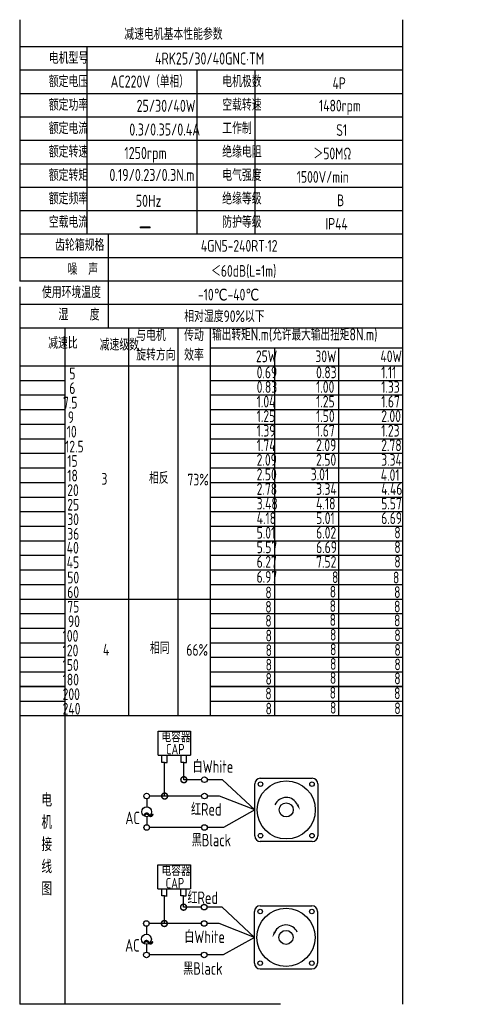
# Model space of a CAD drawing. Header units: inches. Extents: x -753 to 5070, y -3075 to 1581.
# Tile 106 of 178: x 4319 to 4577, y -2337 to -1763. Entities that reach past the tile are written whole.
import ezdxf

# ---------------------------------------------------------------- set-up
doc = ezdxf.new("R2010")
doc.units = ezdxf.units.IN
doc.header["$LTSCALE"] = 10
doc.header["$MEASUREMENT"] = 0
for name, color, linetype in [('1轮廓实线层', 7, 'Continuous'), ('2细线层', 4, 'Continuous'), ('6文字层', 3, 'Continuous'), ('7标注层', 4, 'Continuous')]:
    doc.layers.add(name, color=color, linetype=linetype)
doc.styles.add('PC_TEXTSTYLE', font='isocp.shx', dxfattribs={"width": 0.8, "bigfont": 'HZFS.SHX'})

# ---------------------------------------------------------------- blocks, each defined once
blk = doc.blocks.new('_DotSmall')
at = {"color": 0, "linetype": 'ByBlock', "const_width": 0.5}
blk.add_lwpolyline([(-0.0625, 0, 1), (0.0625, 0, 1)], format="xyb", close=True, dxfattribs=at)

msp = doc.modelspace()

# ---------------------------------------------------------------- linework, layer by layer
at = {"layer": '1轮廓实线层'}
for p, q in [((4319.432, -1763.18), (4319.432, -1915.617)), ((4542.864, -1763.18), (4542.864, -2153.999)), ((4319.432, -1918.832), (4319.432, -2192.863)), ((4319.432, -2153.999), (4319.432, -2337.18)), ((4542.864, -2153.999), (4542.864, -2337.18)), ((4471.593, -2337.18), (4319.432, -2337.18))]:
    msp.add_line(p, q, dxfattribs=at)
at = {"layer": '1轮廓实线层', "color": 4}
for p, q in [((4430.757, -1954.527), (4542.864, -1954.527)), ((4468.127, -1954.527), (4468.127, -2168.878)), ((4505.497, -1954.527), (4505.497, -2168.878))]:
    msp.add_line(p, q, dxfattribs=at)
at = {"layer": '2细线层'}
for p, q in [((4542.864, -1779.028), (4319.432, -1779.028)), ((4358.57, -1779.028), (4358.57, -1888.299)), ((4542.864, -1792.687), (4319.432, -1792.687)), ((4422.902, -1792.687), (4422.902, -1888.299)), ((4456.592, -1792.687), (4456.592, -1888.299)), ((4542.864, -1806.346), (4319.432, -1806.346)), ((4542.864, -1820.005), (4319.432, -1820.005)), ((4542.864, -1833.664), (4319.432, -1833.664)), ((4542.864, -1847.323), (4319.432, -1847.323)), ((4542.864, -1860.982), (4319.432, -1860.982)), ((4542.864, -1874.64), (4319.432, -1874.64)), ((4542.864, -1888.299), (4319.432, -1888.299)), ((4370.987, -1888.299), (4370.987, -1942.935)), ((4542.864, -1901.958), (4319.432, -1901.958)), ((4542.864, -1915.617), (4319.432, -1915.617)), ((4542.864, -1915.617), (4319.432, -1915.617)), ((4542.864, -1929.276), (4319.432, -1929.276)), ((4542.864, -1929.276), (4319.432, -1929.276)), ((4486.809, -1942.935), (4319.432, -1942.935)), ((4542.864, -1942.935), (4319.432, -1942.935)), ((4345.977, -2168.878), (4345.977, -1942.935)), ((4383.07, -2168.878), (4383.07, -1942.935)), ((4411.916, -2168.878), (4411.916, -1942.935)), ((4430.757, -2168.878), (4430.757, -1942.935)), ((4319.432, -1964.972), (4542.864, -1964.972)), ((4319.432, -1973.468), (4345.977, -1973.468)), ((4430.757, -1973.468), (4542.864, -1973.468)), ((4319.432, -1981.964), (4345.977, -1981.964)), ((4430.757, -1981.964), (4542.864, -1981.964)), ((4319.432, -1990.46), (4345.977, -1990.46)), ((4430.757, -1990.46), (4542.864, -1990.46)), ((4319.432, -1998.956), (4345.977, -1998.956)), ((4430.757, -1998.956), (4542.864, -1998.956)), ((4319.432, -2007.452), (4345.977, -2007.452)), ((4430.757, -2007.452), (4542.864, -2007.452)), ((4319.432, -2015.948), (4345.977, -2015.948)), ((4430.757, -2015.948), (4542.864, -2015.948)), ((4319.432, -2024.444), (4345.977, -2024.444)), ((4430.757, -2024.444), (4542.864, -2024.444)), ((4319.432, -2032.94), (4345.977, -2032.94)), ((4430.757, -2032.94), (4542.864, -2032.94)), ((4319.432, -2041.436), (4345.977, -2041.436)), ((4430.757, -2041.436), (4542.864, -2041.436)), ((4319.432, -2049.933), (4345.977, -2049.933)), ((4430.757, -2049.933), (4542.864, -2049.933)), ((4319.432, -2058.429), (4345.977, -2058.429)), ((4430.757, -2058.429), (4542.864, -2058.429)), ((4319.432, -2066.925), (4345.977, -2066.925)), ((4430.757, -2066.925), (4542.864, -2066.925)), ((4319.432, -2075.421), (4345.977, -2075.421)), ((4430.757, -2075.421), (4542.864, -2075.421)), ((4319.432, -2083.917), (4345.977, -2083.917)), ((4430.757, -2083.917), (4542.864, -2083.917)), ((4319.432, -2092.413), (4345.977, -2092.413)), ((4430.757, -2092.413), (4542.864, -2092.413)), ((4319.432, -2100.909), (4430.757, -2100.909)), ((4430.757, -2100.909), (4542.864, -2100.909)), ((4319.432, -2109.405), (4345.977, -2109.405)), ((4430.757, -2109.405), (4542.864, -2109.405)), ((4319.432, -2117.901), (4345.977, -2117.901)), ((4430.757, -2117.901), (4542.864, -2117.901)), ((4319.432, -2126.397), (4345.977, -2126.397)), ((4430.757, -2126.397), (4542.864, -2126.397)), ((4319.432, -2134.893), (4345.977, -2134.893)), ((4430.757, -2134.893), (4542.864, -2134.893)), ((4319.432, -2143.39), (4345.977, -2143.39)), ((4430.757, -2143.39), (4542.864, -2143.39)), ((4345.977, -2151.886), (4319.432, -2151.886)), ((4319.432, -2151.886), (4345.977, -2151.886)), ((4542.864, -2151.886), (4430.757, -2151.886)), ((4430.757, -2151.886), (4542.864, -2151.886)), ((4319.432, -2160.382), (4345.977, -2160.382)), ((4430.757, -2160.382), (4542.864, -2160.382)), ((4319.432, -2168.878), (4430.757, -2168.878)), ((4319.432, -2168.878), (4430.757, -2168.878)), ((4345.977, -2337.18), (4345.977, -2168.878)), ((4430.757, -2168.878), (4542.864, -2168.878)), ((4400.208, -2191.96), (4400.208, -2178.031)), ((4400.208, -2178.031), (4419.163, -2178.031)), ((4419.163, -2178.031), (4419.163, -2191.96)), ((4400.208, -2191.96), (4419.087, -2191.96)), ((4402.43, -2196.129), (4402.43, -2191.96)), ((4405.492, -2196.129), (4405.492, -2191.96)), ((4413.655, -2196.119), (4413.655, -2191.951)), ((4416.717, -2196.119), (4416.717, -2191.951)), ((4404.005, -2196.129), (4402.43, -2196.129)), ((4403.961, -2196.129), (4405.536, -2196.129)), ((4404.005, -2215.768), (4404.005, -2196.129)), ((4415.23, -2196.119), (4413.655, -2196.119)), ((4415.186, -2196.119), (4416.761, -2196.119)), ((4415.23, -2206.248), (4415.23, -2196.079)), ((4425.595, -2206.248), (4415.23, -2206.248)), ((4437.766, -2206.248), (4428.876, -2206.248)), ((4456.586, -2223.855), (4437.766, -2206.248)), ((4425.603, -2215.768), (4404.005, -2215.768)), ((4456.586, -2223.855), (4438.336, -2234.107)), ((4425.595, -2234.107), (4395.245, -2234.107)), ((4438.336, -2234.107), (4428.876, -2234.107)), ((4400.099, -2269.817), (4400.099, -2255.888)), ((4400.099, -2255.888), (4419.054, -2255.888)), ((4419.054, -2255.888), (4419.054, -2269.817)), ((4400.099, -2269.817), (4418.978, -2269.817)), ((4402.321, -2273.985), (4402.321, -2269.817)), ((4405.382, -2273.985), (4405.382, -2269.817)), ((4413.546, -2273.976), (4413.546, -2269.807)), ((4416.607, -2273.976), (4416.607, -2269.807)), ((4403.896, -2273.985), (4402.321, -2273.985)), ((4403.852, -2290.069), (4403.852, -2273.985)), ((4403.852, -2273.985), (4405.427, -2273.985)), ((4415.121, -2273.976), (4413.546, -2273.976)), ((4415.077, -2273.976), (4416.652, -2273.976)), ((4415.077, -2280.548), (4415.077, -2273.984)), ((4425.442, -2280.548), (4415.077, -2280.548)), ((4437.612, -2280.548), (4428.722, -2280.548)), ((4456.433, -2298.155), (4437.612, -2280.548)), ((4425.449, -2290.069), (4403.852, -2290.069)), ((4456.433, -2298.155), (4438.182, -2308.407)), ((4425.442, -2308.407), (4395.092, -2308.407)), ((4438.182, -2308.407), (4428.722, -2308.407)), ((4459.706, -2316.566), (4489.981, -2316.566))]:
    msp.add_line(p, q, dxfattribs=at)
at = {"layer": '2细线层', "color": 4}
for p, q in [((4456.586, -2238.993), (4456.586, -2208.717)), ((4459.859, -2205.444), (4490.135, -2205.444)), ((4493.408, -2208.717), (4493.408, -2238.993)), ((4490.135, -2242.266), (4459.859, -2242.266)), ((4461.2, -2242.266), (4459.859, -2242.266)), ((4456.433, -2313.293), (4456.433, -2283.017)), ((4459.706, -2279.744), (4489.981, -2279.744)), ((4493.254, -2283.017), (4493.254, -2313.293))]:
    msp.add_line(p, q, dxfattribs=at)
at = {"layer": '2细线层'}
for points in [[(4481.563, -2220.793, 0, 0, 0), (4481.563, -2220.793, 1.227, 0, 0), (4483.033, -2223.944, 0, 0, 0)], [(4468.278, -2295.093, 0, 0, 0), (4468.278, -2295.093, 1.227, 0, 0), (4466.808, -2298.245, 0, 0, 0)]]:
    msp.add_lwpolyline(points, format="xyseb", dxfattribs=at)
for centre in [(4427.236, -2206.248), (4393.533, -2215.768), (4427.243, -2215.768), (4393.56, -2234.107), (4427.236, -2234.107), (4427.082, -2280.548), (4393.38, -2290.069), (4427.09, -2290.069), (4393.407, -2308.407), (4427.082, -2308.407)]:
    msp.add_circle(centre, 1.64, dxfattribs=at)
at = {"layer": '2细线层', "color": 4}
for centre, radius in [((4474.997, -2223.855), 16.944), ((4459.954, -2208.811), 1.33), ((4490.041, -2208.811), 1.33), ((4474.997, -2223.855), 4.091), ((4459.954, -2238.898), 1.33), ((4490.041, -2238.898), 1.33), ((4474.843, -2298.155), 16.944), ((4459.8, -2283.112), 1.33), ((4489.887, -2283.112), 1.33), ((4474.843, -2298.155), 4.091), ((4459.8, -2313.199), 1.33), ((4489.887, -2313.199), 1.33)]:
    msp.add_circle(centre, radius, dxfattribs=at)
for centre, start, end in [((4459.859, -2208.717), 90, 180), ((4490.135, -2208.717), 0, 90), ((4459.859, -2238.993), 180, 270), ((4490.135, -2238.993), 270, 0), ((4459.706, -2283.017), 90, 180), ((4489.981, -2283.017), 0, 90), ((4459.706, -2313.293), 180, 270), ((4489.981, -2313.293), 270, 0)]:
    msp.add_arc(centre, 3.273, start, end, dxfattribs=at)
at = {"layer": '2细线层'}
for centre in [(4474.997, -2223.855), (4474.843, -2298.155)]:
    msp.add_arc(centre, 7.245, 25, 156.223514, dxfattribs=at)
at = {"layer": '7标注层'}
for p, q in [((4393.551, -2217.408), (4393.554, -2222.052)), ((4404.005, -2215.768), (4395.174, -2215.768)), ((4436.082, -2215.768), (4428.884, -2215.768)), ((4456.586, -2223.855), (4436.082, -2215.768)), ((4393.557, -2227.823), (4393.56, -2232.467)), ((4403.852, -2290.069), (4395.02, -2290.069)), ((4435.928, -2290.069), (4428.73, -2290.069)), ((4456.433, -2298.155), (4435.928, -2290.069)), ((4393.397, -2291.709), (4393.4, -2296.352)), ((4393.404, -2302.124), (4393.407, -2306.767))]:
    msp.add_line(p, q, dxfattribs=at)
for centre in [(4393.556, -2224.937), (4393.402, -2299.238)]:
    msp.add_circle(centre, 2.886, dxfattribs=at)

# ---------------------------------------------------------------- block references
at = {"layer": '2细线层'}
for p, xscale, yscale, zscale, rotation in [((4415.23, -2206.248), 6.91248740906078, 6.91248740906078, 6.91248740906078, 0.0552960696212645), ((4404.005, -2215.768), 6.91248740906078, 6.91248740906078, 6.91248740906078, 0.0552960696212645), ((4415.077, -2280.548), 6.912487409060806, 6.912487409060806, 6.912487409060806, 0.05529606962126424), ((4403.852, -2290.069), 6.912487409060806, 6.912487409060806, 6.912487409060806, 0.05529606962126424)]:
    msp.add_blockref('_DotSmall', p, dxfattribs=dict(at, xscale=xscale, yscale=yscale, zscale=zscale, rotation=rotation))

# ---------------------------------------------------------------- texts
at = {"layer": '6文字层', "style": 'PC_TEXTSTYLE'}
for s, insert, char_height, width, attachment_point in [('{\\C3;减速电机基本性能参数}', (4380.469, -1768.126), 6.82948, 79.68493, 1), ('{\\C3;         电机型号 }', (4308.332, -1782.082), 6.82948, 79.68493, 1), ('\\pi5.3495;{\\C3;      4RK25/30/40GNC·TM}', (4373.737, -1782.297), 7.04396, 97.70874, 1), ('{\\C3;         额定电压}', (4308.332, -1795.741), 6.82948, 79.68493, 1), ('{\\C3;       AC220V（单相）}', (4349.937, -1795.711), 7.04396, 82.18743, 1), ('{\\C3;         电机极数}', (4409.53, -1795.741), 6.82948, 79.68493, 1), ('{\\C3;         4P}', (4473.894, -1796.789), 6.82948, 79.68493, 1), ('{\\C3;         额定功率}', (4308.332, -1809.4), 6.82948, 79.68493, 1), ('{\\C3;              25/30/40W}', (4342.552, -1809.872), 7.04396, 82.18743, 1), ('{\\C3;         空载转速}', (4409.53, -1809.4), 6.82948, 79.68493, 1), ('{\\C3;          1480rpm}', (4462.877, -1809.855), 6.82948, 79.68493, 1), ('{\\C3;         额定电流}', (4308.332, -1823.059), 6.82948, 79.68493, 1), ('{\\C3;              0.3/0.35/0.4A}', (4338.301, -1823.688), 7.04396, 82.18743, 1), ('{\\C3;         工作制}', (4409.53, -1823.059), 6.82948, 79.68493, 1), ('{\\C3;           S1}', (4469.778, -1824.107), 6.82948, 79.68493, 1), ('{\\C3;         额定转速}', (4308.332, -1836.717), 6.82948, 79.68493, 1), ('{\\C3;         绝缘电阻}', (4409.53, -1836.717), 6.82948, 79.68493, 1), ('{\\C3;       1250rpm}', (4357.984, -1837.396), 7.04396, 82.18743, 1), ('{\\C3;       ＞50MΩ}', (4469.007, -1837.766), 6.82948, 79.68493, 1), ('{\\C3;         额定转矩}', (4308.332, -1850.376), 6.82948, 79.68493, 1), ('{\\C3;       0.19/0.23/0.3N.m}', (4349.238, -1850.171), 7.04396, 82.18743, 1), ('{\\C3;         电气强度}', (4409.53, -1850.376), 6.82948, 79.68493, 1), ('{\\C3;  1500V/min}', (4474.874, -1851.425), 6.82948, 79.68493, 1), ('{\\C3;         额定频率}', (4308.332, -1864.035), 6.82948, 79.68493, 1), ('{\\C3;        50Hz}', (4361.397, -1865.262), 7.04396, 82.18743, 1), ('{\\C3;         绝缘等级}', (4409.53, -1864.035), 6.82948, 79.68493, 1), ('{\\C3;          B}', (4473.38, -1865.084), 6.82948, 79.68493, 1), ('{\\C3;         空载电流}', (4308.332, -1877.694), 6.82948, 79.68493, 1), ('{\\C3;         防护等级}', (4409.53, -1877.694), 6.82948, 79.68493, 1), ('{\\C3;         IP44}', (4469.778, -1878.743), 6.82948, 79.68493, 1), ('{\\C3;        \\H1.6708x;—}', (4363.794, -1877.387), 6.82948, 79.68493, 1), ('{\\C3;              齿轮箱规格}', (4296.423, -1891.109), 6.82948, 79.68493, 1), ('{\\C3;             4GN5-240RT·12}', (4384.564, -1891.598), 6.82948, 96.79625, 1), ('{\\C3;              噪  声}', (4303.708, -1905.192), 6.82948, 79.68493, 1), ('{\\C3;              ＜60dB(L=1m)}', (4387.383, -1906.236), 6.82948, 79.68493, 1), ('{\\C3;       使用环境温度}', (4310.573, -1918.671), 6.82948, 79.68493, 1), ('{\\C3;       -10℃-40℃}', (4401.603, -1920.029), 6.82948, 79.68493, 1), ('{\\C3;           湿    度}', (4307.701, -1931.68), 6.82948, 79.68493, 1), ('{\\C3;      相对湿度90%以下}', (4396.716, -1932.653), 6.82948, 79.68493, 1), ('{\\C3;与电机\\P旋转方向}', (4387.45, -1943.678), 6.8295, 79.68493, 1), ('{\\C3;传动\\P效率}', (4415.403, -1943.75), 6.8295, 79.68493, 1), ('{\\C3;输出转矩N.m(允许最大输出扭矩8N.m)}', (4431.749, -1943.184), 7.04396, 122.53347, 1), ('{\\C3;              减速比}', (4292.36, -1948.24), 6.82948, 79.68493, 1), ('{\\C3;              减速级数}', (4322.384, -1949.231), 6.82948, 79.68493, 1), ('{\\C3;                25W}', (4407.306, -1956.023), 6.82948, 79.68493, 1), ('{\\C3;                30W}', (4441.985, -1956.023), 6.82948, 79.68493, 1), ('{\\C3;                40W}', (4479.961, -1956.023), 6.82948, 79.68493, 1), ('{\\C3;                   5}', (4289.052, -1966.045), 6.82948, 79.68493, 1), ('{\\C3;                0.69}', (4407.751, -1965.404), 6.82948, 79.68493, 1), ('{\\C3;                0.83}', (4442.43, -1965.404), 6.82948, 79.68493, 1), ('{\\C3;                1.11}', (4480.406, -1965.404), 6.82948, 79.68493, 1), ('{\\C3;                   6}', (4289.052, -1974.541), 6.82948, 79.68493, 1), ('{\\C3;                0.83}', (4407.751, -1973.9), 6.82948, 79.68493, 1), ('{\\C3;                1.00}', (4442.43, -1973.9), 6.82948, 79.68493, 1), ('{\\C3;                1.33}', (4480.406, -1973.9), 6.82948, 79.68493, 1), ('{\\C3;                  7.5}', (4288.452, -1983.037), 6.82948, 79.68493, 1), ('{\\C3;                1.04}', (4407.751, -1982.396), 6.82948, 79.68493, 1), ('{\\C3;                1.25}', (4442.43, -1982.396), 6.82948, 79.68493, 1), ('{\\C3;                1.67}', (4480.406, -1982.396), 6.82948, 79.68493, 1), ('{\\C3;                  9}', (4291.33, -1991.533), 6.82948, 79.68493, 1), ('{\\C3;                1.25}', (4407.751, -1990.892), 6.82948, 79.68493, 1), ('{\\C3;                1.50}', (4442.43, -1990.892), 6.82948, 79.68493, 1), ('{\\C3;                2.00}', (4480.406, -1990.892), 6.82948, 79.68493, 1), ('{\\C3;                   10}', (4287.532, -1999.926), 6.82948, 79.68493, 1), ('{\\C3;                1.39}', (4407.751, -1999.388), 6.82948, 79.68493, 1), ('{\\C3;                1.67}', (4442.43, -1999.388), 6.82948, 79.68493, 1), ('{\\C3;                1.23}', (4480.406, -1999.388), 6.82948, 79.68493, 1), ('{\\C3;                   12.5}', (4286.582, -2008.631), 6.82948, 79.68493, 1), ('{\\C3;                1.74}', (4407.751, -2007.885), 6.82948, 79.68493, 1), ('{\\C3;                2.09}', (4442.43, -2007.885), 6.82948, 79.68493, 1), ('{\\C3;                2.78}', (4480.406, -2007.885), 6.82948, 79.68493, 1), ('{\\C3;                   15}', (4287.853, -2017.021), 6.82948, 79.68493, 1), ('{\\C3;                2.09}', (4407.751, -2016.381), 6.82948, 79.68493, 1), ('{\\C3;                2.50}', (4442.43, -2016.381), 6.82948, 79.68493, 1), ('{\\C3;                3.34}', (4480.406, -2016.381), 6.82948, 79.68493, 1), ('{\\C3;                   18}', (4287.853, -2025.518), 6.82948, 79.68493, 1), ('{\\C3;     相反}', (4379.274, -2026.936), 6.82948, 79.68493, 1), ('{\\C3;                2.50}', (4407.751, -2024.877), 6.82948, 79.68493, 1), ('{\\C3;               3.01}', (4442.43, -2024.877), 6.82948, 79.68493, 1), ('{\\C3;               4.01}', (4483.284, -2025.222), 6.82948, 79.68493, 1), ('{\\C3;     3}', (4351.538, -2027.42), 6.82948, 79.68493, 1), ('{\\C3;  73%}', (4411.105, -2027.888), 6.82948, 79.68493, 1), ('{\\C3;                   20}', (4287.853, -2034.014), 6.82948, 79.68493, 1), ('{\\C3;                2.78}', (4407.751, -2033.373), 6.82948, 79.68493, 1), ('{\\C3;                3.34}', (4442.43, -2033.373), 6.82948, 79.68493, 1), ('{\\C3;                4.46}', (4480.406, -2033.373), 6.82948, 79.68493, 1), ('{\\C3;                   25}', (4287.853, -2042.51), 6.82948, 79.68493, 1), ('{\\C3;                3.48}', (4407.751, -2041.869), 6.82948, 79.68493, 1), ('{\\C3;                4.18}', (4442.43, -2041.869), 6.82948, 79.68493, 1), ('{\\C3;                5.57}', (4480.406, -2041.869), 6.82948, 79.68493, 1), ('{\\C3;                   30}', (4287.853, -2051.006), 6.82948, 79.68493, 1), ('{\\C3;                4.18}', (4407.751, -2050.365), 6.82948, 79.68493, 1), ('{\\C3;                5.01}', (4442.43, -2050.365), 6.82948, 79.68493, 1), ('{\\C3;                6.69}', (4480.406, -2050.365), 6.82948, 79.68493, 1), ('{\\C3;                   36}', (4287.853, -2059.502), 6.82948, 79.68493, 1), ('{\\C3;                5.01}', (4407.751, -2058.861), 6.82948, 79.68493, 1), ('{\\C3;                6.02}', (4442.43, -2058.861), 6.82948, 79.68493, 1), ('{\\C3;                8}', (4488.051, -2058.762), 6.82948, 79.68493, 1), ('{\\C3;                   40}', (4287.541, -2067.619), 6.82948, 79.68493, 1), ('{\\C3;                5.57}', (4407.751, -2067.357), 6.82948, 79.68493, 1), ('{\\C3;                6.69}', (4442.43, -2067.357), 6.82948, 79.68493, 1), ('{\\C3;                8}', (4488.051, -2067.258), 6.82948, 79.68493, 1), ('{\\C3;                   45}', (4287.541, -2076.115), 6.82948, 79.68493, 1), ('{\\C3;                6.27}', (4407.751, -2075.853), 6.82948, 79.68493, 1), ('{\\C3;                7.52}', (4442.43, -2075.853), 6.82948, 79.68493, 1), ('{\\C3;                8}', (4488.051, -2075.754), 6.82948, 79.68493, 1), ('{\\C3;                   50}', (4287.853, -2084.99), 6.82948, 79.68493, 1), ('{\\C3;                6.97}', (4407.673, -2084.611), 6.82948, 79.68493, 1), ('{\\C3;                  8}', (4445.459, -2084.783), 6.82948, 79.68493, 1), ('{\\C3;               8}', (4490.384, -2084.982), 6.82948, 79.68493, 1), ('{\\C3;                   60}', (4287.853, -2093.486), 6.82948, 79.68493, 1), ('{\\C3;                8}', (4412.824, -2093.671), 6.82948, 79.68493, 1), ('{\\C3;                8}', (4450.392, -2093.207), 6.82948, 79.68493, 1), ('{\\C3;                8}', (4487.949, -2093.484), 6.82948, 79.68493, 1), ('{\\C3;                   75}', (4287.853, -2101.982), 6.82948, 79.68493, 1), ('{\\C3;                8}', (4412.788, -2102.046), 6.82948, 79.68493, 1), ('{\\C3;                8}', (4450.356, -2101.583), 6.82948, 79.68493, 1), ('{\\C3;                8}', (4487.913, -2101.86), 6.82948, 79.68493, 1), ('{\\C3;                   90}', (4288.275, -2110.478), 6.82948, 79.68493, 1), ('{\\C3;                8}', (4412.782, -2110.181), 6.82948, 79.68493, 1), ('{\\C3;                8}', (4450.35, -2109.717), 6.82948, 79.68493, 1), ('{\\C3;                8}', (4487.906, -2109.994), 6.82948, 79.68493, 1), ('{\\C3;                  100}', (4288.275, -2118.975), 6.82948, 79.68493, 1), ('{\\C3;                8}', (4412.935, -2118.789), 6.82948, 79.68493, 1), ('{\\C3;                8}', (4450.503, -2118.325), 6.82948, 79.68493, 1), ('{\\C3;                8}', (4488.06, -2118.602), 6.82948, 79.68493, 1), ('{\\C3;                  120}', (4288.275, -2127.471), 6.82948, 79.68493, 1), ('{\\C3;     4}', (4352.391, -2127.008), 6.82948, 79.68493, 1), ('{\\C3;     相同}', (4379.847, -2126.094), 6.82948, 79.68493, 1), ('{\\C3;   66%}', (4407.328, -2127.154), 6.82948, 79.68493, 1), ('{\\C3;                8}', (4412.983, -2127.327), 6.82948, 79.68493, 1), ('{\\C3;                8}', (4450.551, -2126.864), 6.82948, 79.68493, 1), ('{\\C3;                8}', (4488.107, -2127.141), 6.82948, 79.68493, 1), ('{\\C3;                8}', (4450.544, -2135.326), 6.82948, 79.68493, 1), ('{\\C3;                  150}', (4288.275, -2135.967), 6.82948, 79.68493, 1), ('{\\C3;                8}', (4412.976, -2135.79), 6.82948, 79.68493, 1), ('{\\C3;                8}', (4488.1, -2135.603), 6.82948, 79.68493, 1), ('{\\C3;                  180}', (4288.275, -2144.463), 6.82948, 79.68493, 1), ('{\\C3;                8}', (4412.906, -2144.007), 6.82948, 79.68493, 1), ('{\\C3;                8}', (4450.474, -2143.544), 6.82948, 79.68493, 1), ('{\\C3;                8}', (4488.031, -2143.821), 6.82948, 79.68493, 1), ('{\\C3;                8}', (4450.361, -2152.157), 6.82948, 79.68493, 1), ('{\\C3;                8}', (4487.918, -2152.435), 6.82948, 79.68493, 1), ('{\\C3;                  200}', (4288.275, -2152.959), 6.82948, 79.68493, 1), ('{\\C3;                8}', (4412.793, -2152.621), 6.82948, 79.68493, 1), ('{\\C3;                  240}', (4288.275, -2161.455), 6.82948, 79.68493, 1), ('{\\C3;                8}', (4412.937, -2161.369), 6.82948, 79.68493, 1), ('{\\C3;                8}', (4450.505, -2160.905), 6.82948, 79.68493, 1), ('{\\C3;                8}', (4488.061, -2161.182), 6.82948, 79.68493, 1), ('\\pi0.80037;电容器', (4401.362, -2178.32), 6.13829, 33.00432, 1), ('\\pi4.169;CAP', (4400.674, -2185.362), 6.13829, 18.87916, 1), ('白White', (4420.382, -2194.945), 7.2923, 25.12708, 1), ('{\\C3;     电\\P     机\\P     接\\P     线\\P     图}', (4326.365, -2214.235), 7.76078, 152.88902, 2), ('\\pi0.16814;红Red', (4419.262, -2219.872), 7.29229, 18.6503, 1), ('\\pi0.14995;~', (4390.949, -2219.699), 14.74664, 5.01882, 1), ('\\pi2.7676;AC', (4378.349, -2224.884), 7.29229, 13.11912, 1), ('黑Black', (4419.861, -2237.806), 7.2923, 26.13843, 1), ('\\pi0.80037;电容器', (4401.435, -2256.209), 6.13829, 28.40454, 1), ('\\pi4.169;CAP', (4400.463, -2263.49), 6.13829, 18.87916, 1), ('\\pi0.16814;红Red', (4417.196, -2271.392), 7.29229, 18.6503, 1), ('白White', (4415.509, -2294.162), 7.2923, 28.24323, 1), ('\\pi0.14995;~', (4390.796, -2294), 14.74664, 5.01882, 1), ('\\pi2.7676;AC', (4378.195, -2299.185), 7.29229, 13.11912, 1), ('黑Black', (4414.881, -2312.664), 7.2923, 27.39052, 1)]:
    msp.add_mtext(s, dxfattribs=dict(at, insert=insert, char_height=char_height, width=width, attachment_point=attachment_point))

doc.saveas('drawing.dxf')
